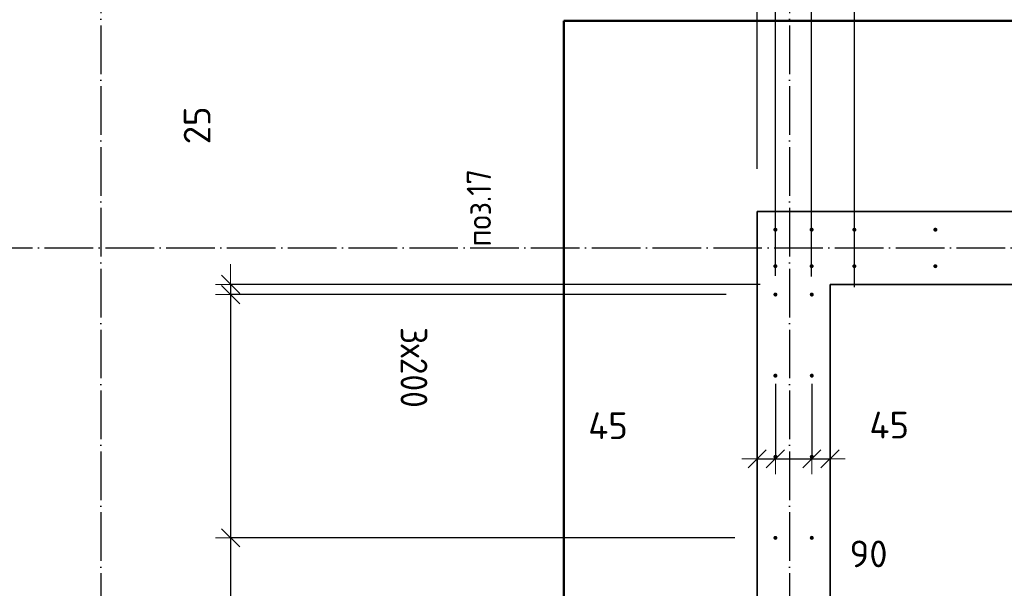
# Model space of a CAD drawing. Header units: millimetres. Extents: x 5077 to 50019, y 6526 to 90933.
# Tile 21 of 60: x 6499 to 8930, y 38701 to 40103. Entities that reach past the tile are written whole.
import ezdxf

# ---------------------------------------------------------------- set-up
doc = ezdxf.new("R2010")
doc.units = ezdxf.units.MM
doc.header["$PDMODE"] = 65
doc.linetypes.add('______11', pattern=[150, 120, -15, 0, -15])
doc.linetypes.add('______5', pattern=[330, 240, -30, 30, -30])
for name, color, linetype, lineweight in [('Standard', 7, 'Continuous', 25), ('Арм.стержн. вертикальными 1', 22, 'Continuous', 35), ('Размерная линия_ общее', 7, 'Continuous', 13)]:
    doc.layers.add(name, color=color, linetype=linetype, lineweight=lineweight)
doc.layers.add('Осевая линия_ общее', color=7, linetype='______5', lineweight=13, true_color=0xa0a0a0)
doc.styles.add('ISOCPEUR', font='ISOCPEUR')
doc.dimstyles.new('DIMSTYLE_12', dxfattribs={"dimtxt": 66, "dimasz": 75, "dimexe": 0, "dimexo": 0, "dimgap": 33, "dimtad": 0, "dimdec": 0, "dimrnd": 5, "dimzin": 12, "dimdsep": 46, "dimtxsty": 'ISOCPEUR', "dimblk1": 'ALL_ML_STRICH', "dimblk2": 'ALL_ML_STRICH', "dimsah": 1, "dimcen": 0, "dimclrd": 7, "dimclre": 256, "dimclrt": 7, "dimadec": 0, "dimazin": 0, "dimtfac": 1, "dimtdec": 0, "dimtix": 1, "dimtmove": 2, "dimatfit": 3, "dimfxl": 0, "dimtvp": 1.2, "dimtzin": 0, "dimlwd": 0, "dimlwe": -3, "dimarcsym": 0})
doc.dimstyles.new('DIMSTYLE_3', dxfattribs={"dimtxt": 66, "dimasz": 75, "dimexe": 0, "dimexo": 0, "dimgap": 33, "dimtad": 2, "dimdec": 0, "dimrnd": 5, "dimzin": 12, "dimdsep": 46, "dimtxsty": 'ISOCPEUR', "dimblk1": 'ALL_ML_STRICH', "dimblk2": 'ALL_ML_STRICH', "dimsah": 1, "dimcen": 0, "dimclrd": 7, "dimclre": 256, "dimclrt": 7, "dimadec": 0, "dimazin": 0, "dimtfac": 1, "dimtdec": 0, "dimtix": 1, "dimtmove": 2, "dimatfit": 3, "dimfxl": 0, "dimtvp": 1.2, "dimtzin": 0, "dimlwd": 0, "dimlwe": -3, "dimarcsym": 0})
doc.dimstyles.new('DIMSTYLE_9', dxfattribs={"dimtxt": 66, "dimasz": 75, "dimexe": 0, "dimexo": 0, "dimgap": 33, "dimtad": 2, "dimdec": 0, "dimrnd": 5, "dimzin": 12, "dimdsep": 46, "dimtxsty": 'ISOCPEUR', "dimblk1": 'ALL_ML_STRICH', "dimblk2": 'ALL_ML_STRICH', "dimsah": 1, "dimcen": 0, "dimclrd": 7, "dimclre": 256, "dimclrt": 7, "dimadec": 0, "dimazin": 0, "dimtfac": 1, "dimtdec": 0, "dimtix": 1, "dimtmove": 2, "dimatfit": 3, "dimfxl": 0, "dimtzin": 0, "dimlwd": 0, "dimlwe": -3, "dimarcsym": 0})

# ---------------------------------------------------------------- blocks, each defined once
blk = doc.blocks.new('ALL_ML_STRICH')
at = {"color": 0, "linetype": 'ByBlock', "lineweight": -2}
for p, q in [((0, -0.5), (0, 0.5)), ((-1, 0), (0.5, 0)), ((-0.3, -0.3), (0.3, 0.3))]:
    blk.add_line(p, q, dxfattribs=at)
blk = doc.blocks.new('*D49')
at = {"layer": 'DEFPOINTS', "color": 7, "linetype": 'Continuous', "lineweight": 13, "transparency": 33554687}
for p in [(7020, 39450), (8427.2, 39450), (8343.9, 39425)]:
    blk.add_point(p, dxfattribs=at)
at = {"layer": 'Размерная линия_ общее', "color": 253, "linetype": 'Continuous', "lineweight": -2, "true_color": 0xa0a0a0, "transparency": 33554687}
for p, q in [((8327.2, 39450), (7020, 39450)), ((8243.9, 39425), (7020, 39425))]:
    blk.add_line(p, q, dxfattribs=at)
at = {"layer": 'Размерная линия_ общее', "color": 7, "linetype": 'Continuous', "lineweight": -2, "transparency": 33554687}
blk.add_line((7020, 39450), (7020, 39425), dxfattribs=at)
at = {"layer": 'Размерная линия_ общее', "color": 7, "linetype": 'Continuous', "lineweight": 13, "transparency": 33554687, "xscale": 75, "yscale": 75, "zscale": 75}
for p, rotation in [((7020, 39425), 270), ((7020, 39450), 90)]:
    blk.add_blockref('ALL_ML_STRICH', p, dxfattribs=dict(at, rotation=rotation))
at = {"layer": 'Размерная линия_ общее', "color": 7, "linetype": 'Continuous', "lineweight": 13, "transparency": 33554687, "insert": (6937.3, 39842.2), "char_height": 66, "width": 132, "attachment_point": 5, "rotation": 90, "style": 'ISOCPEUR'}
blk.add_mtext('\\A1;{25}', dxfattribs=at)
blk = doc.blocks.new('*D50')
at = {"layer": 'DEFPOINTS', "color": 7, "linetype": 'Continuous', "lineweight": 13, "transparency": 33554687}
for p in [(7020, 39425), (8343.9, 39425), (8365.1, 38825)]:
    blk.add_point(p, dxfattribs=at)
at = {"layer": 'Размерная линия_ общее', "color": 253, "linetype": 'Continuous', "lineweight": -2, "true_color": 0xa0a0a0, "transparency": 33554687}
for p, q in [((8243.9, 39425), (7020, 39425)), ((8265.1, 38825), (7020, 38825))]:
    blk.add_line(p, q, dxfattribs=at)
at = {"layer": 'Размерная линия_ общее', "color": 7, "linetype": 'Continuous', "lineweight": -2, "transparency": 33554687}
blk.add_line((7020, 39425), (7020, 38825), dxfattribs=at)
at = {"layer": 'Размерная линия_ общее', "color": 7, "linetype": 'Continuous', "lineweight": 13, "transparency": 33554687, "xscale": 75, "yscale": 75, "zscale": 75}
for p, rotation in [((7020, 39425), 90), ((7020, 38825), 270)]:
    blk.add_blockref('ALL_ML_STRICH', p, dxfattribs=dict(at, rotation=rotation))
at = {"layer": 'Размерная линия_ общее', "color": 7, "linetype": 'Continuous', "lineweight": 13, "transparency": 33554687, "insert": (7505.7, 39344.8), "char_height": 66, "width": 3.3, "attachment_point": 1, "rotation": 270, "line_spacing_factor": 0.60241, "style": 'ISOCPEUR'}
blk.add_mtext('\\W0.91;3х200', dxfattribs=at)
blk = doc.blocks.new('*D51')
at = {"layer": 'DEFPOINTS', "color": 7, "linetype": 'Continuous', "lineweight": 13, "transparency": 33554687}
for p in [(7020, 38825), (8365.1, 38825), (8400, 38625)]:
    blk.add_point(p, dxfattribs=at)
at = {"layer": 'Размерная линия_ общее', "color": 253, "linetype": 'Continuous', "lineweight": -2, "true_color": 0xa0a0a0, "transparency": 33554687}
for p, q in [((8265.1, 38825), (7020, 38825)), ((8300, 38625), (7020, 38625))]:
    blk.add_line(p, q, dxfattribs=at)
at = {"layer": 'Размерная линия_ общее', "color": 7, "linetype": 'Continuous', "lineweight": -2, "transparency": 33554687}
blk.add_line((7020, 38825), (7020, 38625), dxfattribs=at)
at = {"layer": 'Размерная линия_ общее', "color": 7, "linetype": 'Continuous', "lineweight": 13, "transparency": 33554687, "xscale": 75, "yscale": 75, "zscale": 75}
for p, rotation in [((7020, 38825), 90), ((7020, 38625), 270)]:
    blk.add_blockref('ALL_ML_STRICH', p, dxfattribs=dict(at, rotation=rotation))
at = {"layer": 'Размерная линия_ общее', "color": 7, "linetype": 'Continuous', "lineweight": 13, "transparency": 33554687, "insert": (7330.3, 38264.7), "char_height": 66, "width": 198, "attachment_point": 5, "rotation": 90, "style": 'ISOCPEUR'}
blk.add_mtext('\\A1;{200}', dxfattribs=at)
blk = doc.blocks.new('СЛОЖНЫЙ_ОБЪЕКТ_1')
at = {"layer": 'Осевая линия_ общее', "color": 253, "linetype": '______11', "lineweight": -3, "true_color": 0xa0a0a0, "transparency": 33554687}
for p, q in [((6700, 41740), (6700, 30850)), ((8400, 41740), (8400, 30850)), ((5360, 39540), (15730, 39540))]:
    blk.add_line(p, q, dxfattribs=at)
blk = doc.blocks.new('*D116')
at = {"layer": 'DEFPOINTS', "color": 7, "linetype": 'Continuous', "lineweight": 13, "transparency": 33554687}
for p in [(8365.1, 39225), (8320, 39103.4), (8320, 39019.9)]:
    blk.add_point(p, dxfattribs=at)
at = {"layer": 'Размерная линия_ общее', "color": 253, "linetype": 'Continuous', "lineweight": -2, "true_color": 0xa0a0a0, "transparency": 33554687}
for p, q in [((8365.1, 39205), (8365.1, 39019.9)), ((8320, 39019.9), (8320, 39019.9))]:
    blk.add_line(p, q, dxfattribs=at)
at = {"layer": 'Размерная линия_ общее', "color": 7, "linetype": 'Continuous', "lineweight": -2, "transparency": 33554687}
blk.add_line((8320, 39019.9), (8365.1, 39019.9), dxfattribs=at)
at = {"layer": 'Размерная линия_ общее', "color": 7, "linetype": 'Continuous', "lineweight": 13, "transparency": 33554687, "xscale": 75, "yscale": 75, "zscale": 75, "rotation": 180}
blk.add_blockref('ALL_ML_STRICH', (8320, 39019.9), dxfattribs=at)
at = {"layer": 'Размерная линия_ общее', "color": 7, "linetype": 'Continuous', "lineweight": 13, "transparency": 33554687, "xscale": 75, "yscale": 75, "zscale": 75}
blk.add_blockref('ALL_ML_STRICH', (8365.1, 39019.9), dxfattribs=at)
at = {"layer": 'Размерная линия_ общее', "color": 7, "linetype": 'Continuous', "lineweight": 13, "transparency": 33554687, "insert": (7951.8, 39101.6), "char_height": 66, "width": 132, "attachment_point": 5, "style": 'ISOCPEUR'}
blk.add_mtext('\\A1;{45}', dxfattribs=at)
blk = doc.blocks.new('*D117')
at = {"layer": 'DEFPOINTS', "color": 7, "linetype": 'Continuous', "lineweight": 13, "transparency": 33554687}
for p in [(8365.1, 39225), (8454.9, 39225), (8365.1, 39019.9)]:
    blk.add_point(p, dxfattribs=at)
at = {"layer": 'Размерная линия_ общее', "color": 253, "linetype": 'Continuous', "lineweight": -2, "true_color": 0xa0a0a0, "transparency": 33554687}
for p, q in [((8365.1, 39205), (8365.1, 39019.9)), ((8454.9, 39205), (8454.9, 39019.9))]:
    blk.add_line(p, q, dxfattribs=at)
at = {"layer": 'Размерная линия_ общее', "color": 7, "linetype": 'Continuous', "lineweight": -2, "transparency": 33554687}
blk.add_line((8365.1, 39019.9), (8454.9, 39019.9), dxfattribs=at)
at = {"layer": 'Размерная линия_ общее', "color": 7, "linetype": 'Continuous', "lineweight": 13, "transparency": 33554687, "xscale": 75, "yscale": 75, "zscale": 75, "rotation": 180}
blk.add_blockref('ALL_ML_STRICH', (8365.1, 39019.9), dxfattribs=at)
at = {"layer": 'Размерная линия_ общее', "color": 7, "linetype": 'Continuous', "lineweight": 13, "transparency": 33554687, "xscale": 75, "yscale": 75, "zscale": 75}
blk.add_blockref('ALL_ML_STRICH', (8454.9, 39019.9), dxfattribs=at)
at = {"layer": 'Размерная линия_ общее', "color": 7, "linetype": 'Continuous', "lineweight": 13, "transparency": 33554687, "insert": (8595.1, 38785.5), "char_height": 66, "width": 132, "attachment_point": 5, "style": 'ISOCPEUR'}
blk.add_mtext('\\A1;{90}', dxfattribs=at)
blk = doc.blocks.new('*D118')
at = {"layer": 'DEFPOINTS', "color": 7, "linetype": 'Continuous', "lineweight": 13, "transparency": 33554687}
for p in [(8454.9, 39225), (8500, 39106.7), (8454.9, 39019.9)]:
    blk.add_point(p, dxfattribs=at)
at = {"layer": 'Размерная линия_ общее', "color": 253, "linetype": 'Continuous', "lineweight": -2, "true_color": 0xa0a0a0, "transparency": 33554687}
for p, q in [((8454.9, 39205), (8454.9, 39019.9)), ((8500, 39019.9), (8500, 39019.9))]:
    blk.add_line(p, q, dxfattribs=at)
at = {"layer": 'Размерная линия_ общее', "color": 7, "linetype": 'Continuous', "lineweight": -2, "transparency": 33554687}
blk.add_line((8454.9, 39019.9), (8500, 39019.9), dxfattribs=at)
at = {"layer": 'Размерная линия_ общее', "color": 7, "linetype": 'Continuous', "lineweight": 13, "transparency": 33554687, "xscale": 75, "yscale": 75, "zscale": 75, "rotation": 180}
blk.add_blockref('ALL_ML_STRICH', (8454.9, 39019.9), dxfattribs=at)
at = {"layer": 'Размерная линия_ общее', "color": 7, "linetype": 'Continuous', "lineweight": 13, "transparency": 33554687, "xscale": 75, "yscale": 75, "zscale": 75}
blk.add_blockref('ALL_ML_STRICH', (8500, 39019.9), dxfattribs=at)
at = {"layer": 'Размерная линия_ общее', "color": 7, "linetype": 'Continuous', "lineweight": 13, "transparency": 33554687, "insert": (8646.1, 39103.1), "char_height": 66, "width": 132, "attachment_point": 5, "style": 'ISOCPEUR'}
blk.add_mtext('\\A1;{45}', dxfattribs=at)
blk = doc.blocks.new('*D137')
at = {"layer": 'DEFPOINTS', "color": 7, "linetype": 'Continuous', "lineweight": 13, "transparency": 33554687}
for p in [(8320, 40377.7), (8320, 39715), (8365, 39450.9)]:
    blk.add_point(p, dxfattribs=at)
at = {"layer": 'Размерная линия_ общее', "color": 253, "linetype": 'Continuous', "lineweight": -2, "true_color": 0xa0a0a0, "transparency": 33554687}
for p, q in [((8320, 39735), (8320, 40377.7)), ((8365, 39470.9), (8365, 40377.7))]:
    blk.add_line(p, q, dxfattribs=at)
at = {"layer": 'Размерная линия_ общее', "color": 7, "linetype": 'Continuous', "lineweight": -2, "transparency": 33554687}
blk.add_line((8320, 40377.7), (8365, 40377.7), dxfattribs=at)
at = {"layer": 'Размерная линия_ общее', "color": 7, "linetype": 'Continuous', "lineweight": 13, "transparency": 33554687, "xscale": 75, "yscale": 75, "zscale": 75, "rotation": 180}
blk.add_blockref('ALL_ML_STRICH', (8320, 40377.7), dxfattribs=at)
at = {"layer": 'Размерная линия_ общее', "color": 7, "linetype": 'Continuous', "lineweight": 13, "transparency": 33554687, "xscale": 75, "yscale": 75, "zscale": 75}
blk.add_blockref('ALL_ML_STRICH', (8365, 40377.7), dxfattribs=at)
at = {"layer": 'Размерная линия_ общее', "color": 7, "linetype": 'Continuous', "lineweight": 13, "transparency": 33554687, "insert": (7915.5, 40460.4), "char_height": 66, "width": 132, "attachment_point": 5, "style": 'ISOCPEUR'}
blk.add_mtext('\\A1;{45}', dxfattribs=at)
blk = doc.blocks.new('*D138')
at = {"layer": 'DEFPOINTS', "color": 7, "linetype": 'Continuous', "lineweight": 13, "transparency": 33554687}
for p in [(8365, 40377.7), (8365, 39450.9), (8454.5, 39449.3)]:
    blk.add_point(p, dxfattribs=at)
at = {"layer": 'Размерная линия_ общее', "color": 253, "linetype": 'Continuous', "lineweight": -2, "true_color": 0xa0a0a0, "transparency": 33554687}
for p, q in [((8365, 39470.9), (8365, 40377.7)), ((8454.5, 39469.3), (8454.5, 40377.7))]:
    blk.add_line(p, q, dxfattribs=at)
at = {"layer": 'Размерная линия_ общее', "color": 7, "linetype": 'Continuous', "lineweight": -2, "transparency": 33554687}
blk.add_line((8365, 40377.7), (8454.5, 40377.7), dxfattribs=at)
at = {"layer": 'Размерная линия_ общее', "color": 7, "linetype": 'Continuous', "lineweight": 13, "transparency": 33554687, "xscale": 75, "yscale": 75, "zscale": 75, "rotation": 180}
blk.add_blockref('ALL_ML_STRICH', (8365, 40377.7), dxfattribs=at)
at = {"layer": 'Размерная линия_ общее', "color": 7, "linetype": 'Continuous', "lineweight": 13, "transparency": 33554687, "xscale": 75, "yscale": 75, "zscale": 75}
blk.add_blockref('ALL_ML_STRICH', (8454.5, 40377.7), dxfattribs=at)
at = {"layer": 'Размерная линия_ общее', "color": 7, "linetype": 'Continuous', "lineweight": 13, "transparency": 33554687, "insert": (8102.6, 40809.1), "char_height": 66, "width": 132, "attachment_point": 5, "style": 'ISOCPEUR'}
blk.add_mtext('\\A1;{90}', dxfattribs=at)
blk = doc.blocks.new('*D139')
at = {"layer": 'DEFPOINTS', "color": 7, "linetype": 'Continuous', "lineweight": 13, "transparency": 33554687}
for p in [(8454.5, 40377.7), (8454.5, 39449.3), (8560, 39423.5)]:
    blk.add_point(p, dxfattribs=at)
at = {"layer": 'Размерная линия_ общее', "color": 253, "linetype": 'Continuous', "lineweight": -2, "true_color": 0xa0a0a0, "transparency": 33554687}
for p, q in [((8454.5, 39469.3), (8454.5, 40377.7)), ((8560, 39443.5), (8560, 40377.7))]:
    blk.add_line(p, q, dxfattribs=at)
at = {"layer": 'Размерная линия_ общее', "color": 7, "linetype": 'Continuous', "lineweight": -2, "transparency": 33554687}
blk.add_line((8454.5, 40377.7), (8560, 40377.7), dxfattribs=at)
at = {"layer": 'Размерная линия_ общее', "color": 7, "linetype": 'Continuous', "lineweight": 13, "transparency": 33554687, "xscale": 75, "yscale": 75, "zscale": 75, "rotation": 180}
blk.add_blockref('ALL_ML_STRICH', (8454.5, 40377.7), dxfattribs=at)
at = {"layer": 'Размерная линия_ общее', "color": 7, "linetype": 'Continuous', "lineweight": 13, "transparency": 33554687, "xscale": 75, "yscale": 75, "zscale": 75}
blk.add_blockref('ALL_ML_STRICH', (8560, 40377.7), dxfattribs=at)
at = {"layer": 'Размерная линия_ общее', "color": 7, "linetype": 'Continuous', "lineweight": 13, "transparency": 33554687, "insert": (8702.4, 40791), "char_height": 66, "width": 198, "attachment_point": 5, "style": 'ISOCPEUR'}
blk.add_mtext('\\A1;{105}', dxfattribs=at)
blk = doc.blocks.new('*D140')
at = {"layer": 'DEFPOINTS', "color": 7, "linetype": 'Continuous', "lineweight": 13, "transparency": 33554687}
for p in [(8560, 40377.7), (11160, 39585), (8560, 39423.5)]:
    blk.add_point(p, dxfattribs=at)
at = {"layer": 'Размерная линия_ общее', "color": 253, "linetype": 'Continuous', "lineweight": -2, "true_color": 0xa0a0a0, "transparency": 33554687}
for p, q in [((8560, 39443.5), (8560, 40377.7)), ((11160, 39585), (11160, 40377.7))]:
    blk.add_line(p, q, dxfattribs=at)
at = {"layer": 'Размерная линия_ общее', "color": 7, "linetype": 'Continuous', "lineweight": -2, "transparency": 33554687}
blk.add_line((8560, 40377.7), (11160, 40377.7), dxfattribs=at)
at = {"layer": 'Размерная линия_ общее', "color": 7, "linetype": 'Continuous', "lineweight": 13, "transparency": 33554687, "xscale": 75, "yscale": 75, "zscale": 75, "rotation": 180}
blk.add_blockref('ALL_ML_STRICH', (8560, 40377.7), dxfattribs=at)
at = {"layer": 'Размерная линия_ общее', "color": 7, "linetype": 'Continuous', "lineweight": 13, "transparency": 33554687, "xscale": 75, "yscale": 75, "zscale": 75}
blk.add_blockref('ALL_ML_STRICH', (11160, 40377.7), dxfattribs=at)
at = {"layer": 'Размерная линия_ общее', "color": 7, "linetype": 'Continuous', "lineweight": 13, "transparency": 33554687, "insert": (9632, 40493.7), "char_height": 66, "width": 3.3, "attachment_point": 1, "line_spacing_factor": 0.60241, "style": 'ISOCPEUR'}
blk.add_mtext('\\W0.91;13Х200=2600', dxfattribs=at)

msp = doc.modelspace()

# ---------------------------------------------------------------- hatches: boundary and pattern name
at = {"layer": 'Арм.стержн. вертикальными 1', "linetype": 'Continuous', "lineweight": 50, "transparency": 33554687}
for points in [[(8370, 39585), (8369.6, 39586.9), (8368.5, 39588.5), (8366.9, 39589.6), (8365, 39590), (8363.1, 39589.6), (8361.4, 39588.5), (8360.4, 39586.9), (8360, 39585), (8360.4, 39583.1), (8361.4, 39581.5), (8363.1, 39580.4), (8365, 39580), (8366.9, 39580.4), (8368.5, 39581.5), (8369.6, 39583.1)], [(8459.5, 39585), (8459.1, 39586.9), (8458, 39588.5), (8456.4, 39589.6), (8454.5, 39590), (8452.6, 39589.6), (8451, 39588.5), (8449.9, 39586.9), (8449.5, 39585), (8449.9, 39583.1), (8451, 39581.5), (8452.6, 39580.4), (8454.5, 39580), (8456.4, 39580.4), (8458, 39581.5), (8459.1, 39583.1)], [(8565, 39585), (8564.6, 39586.9), (8563.5, 39588.5), (8561.9, 39589.6), (8560, 39590), (8558.1, 39589.6), (8556.5, 39588.5), (8555.4, 39586.9), (8555, 39585), (8555.4, 39583.1), (8556.5, 39581.5), (8558.1, 39580.4), (8560, 39580), (8561.9, 39580.4), (8563.5, 39581.5), (8564.6, 39583.1)], [(8765, 39585), (8764.6, 39586.9), (8763.5, 39588.5), (8761.9, 39589.6), (8760, 39590), (8758.1, 39589.6), (8756.5, 39588.5), (8755.4, 39586.9), (8755, 39585), (8755.4, 39583.1), (8756.5, 39581.5), (8758.1, 39580.4), (8760, 39580), (8761.9, 39580.4), (8763.5, 39581.5), (8764.6, 39583.1)], [(8370, 39495), (8369.6, 39496.9), (8368.5, 39498.5), (8366.9, 39499.6), (8365, 39500), (8363.1, 39499.6), (8361.4, 39498.5), (8360.4, 39496.9), (8360, 39495), (8360.4, 39493.1), (8361.4, 39491.5), (8363.1, 39490.4), (8365, 39490), (8366.9, 39490.4), (8368.5, 39491.5), (8369.6, 39493.1)], [(8459.5, 39495), (8459.1, 39496.9), (8458, 39498.5), (8456.4, 39499.6), (8454.5, 39500), (8452.6, 39499.6), (8451, 39498.5), (8449.9, 39496.9), (8449.5, 39495), (8449.9, 39493.1), (8451, 39491.5), (8452.6, 39490.4), (8454.5, 39490), (8456.4, 39490.4), (8458, 39491.5), (8459.1, 39493.1)], [(8565, 39495), (8564.6, 39496.9), (8563.5, 39498.5), (8561.9, 39499.6), (8560, 39500), (8558.1, 39499.6), (8556.5, 39498.5), (8555.4, 39496.9), (8555, 39495), (8555.4, 39493.1), (8556.5, 39491.5), (8558.1, 39490.4), (8560, 39490), (8561.9, 39490.4), (8563.5, 39491.5), (8564.6, 39493.1)], [(8765, 39495), (8764.6, 39496.9), (8763.5, 39498.5), (8761.9, 39499.6), (8760, 39500), (8758.1, 39499.6), (8756.5, 39498.5), (8755.4, 39496.9), (8755, 39495), (8755.4, 39493.1), (8756.5, 39491.5), (8758.1, 39490.4), (8760, 39490), (8761.9, 39490.4), (8763.5, 39491.5), (8764.6, 39493.1)], [(8370.1, 39425), (8369.7, 39426.9), (8368.6, 39428.5), (8367, 39429.6), (8365.1, 39430), (8363.2, 39429.6), (8361.5, 39428.5), (8360.5, 39426.9), (8360.1, 39425), (8360.5, 39423.1), (8361.5, 39421.5), (8363.2, 39420.4), (8365.1, 39420), (8367, 39420.4), (8368.6, 39421.5), (8369.7, 39423.1)], [(8459.9, 39425), (8459.5, 39426.9), (8458.5, 39428.5), (8456.8, 39429.6), (8454.9, 39430), (8453, 39429.6), (8451.4, 39428.5), (8450.3, 39426.9), (8449.9, 39425), (8450.3, 39423.1), (8451.4, 39421.5), (8453, 39420.4), (8454.9, 39420), (8456.8, 39420.4), (8458.5, 39421.5), (8459.5, 39423.1)], [(8370.1, 39225), (8369.7, 39226.9), (8368.6, 39228.5), (8367, 39229.6), (8365.1, 39230), (8363.2, 39229.6), (8361.5, 39228.5), (8360.5, 39226.9), (8360.1, 39225), (8360.5, 39223.1), (8361.5, 39221.5), (8363.2, 39220.4), (8365.1, 39220), (8367, 39220.4), (8368.6, 39221.5), (8369.7, 39223.1)], [(8459.9, 39225), (8459.5, 39226.9), (8458.5, 39228.5), (8456.8, 39229.6), (8454.9, 39230), (8453, 39229.6), (8451.4, 39228.5), (8450.3, 39226.9), (8449.9, 39225), (8450.3, 39223.1), (8451.4, 39221.5), (8453, 39220.4), (8454.9, 39220), (8456.8, 39220.4), (8458.5, 39221.5), (8459.5, 39223.1)], [(8370.1, 39025), (8369.7, 39026.9), (8368.6, 39028.5), (8367, 39029.6), (8365.1, 39030), (8363.2, 39029.6), (8361.5, 39028.5), (8360.5, 39026.9), (8360.1, 39025), (8360.5, 39023.1), (8361.5, 39021.5), (8363.2, 39020.4), (8365.1, 39020), (8367, 39020.4), (8368.6, 39021.5), (8369.7, 39023.1)], [(8459.9, 39025), (8459.5, 39026.9), (8458.5, 39028.5), (8456.8, 39029.6), (8454.9, 39030), (8453, 39029.6), (8451.4, 39028.5), (8450.3, 39026.9), (8449.9, 39025), (8450.3, 39023.1), (8451.4, 39021.5), (8453, 39020.4), (8454.9, 39020), (8456.8, 39020.4), (8458.5, 39021.5), (8459.5, 39023.1)], [(8370.1, 38825), (8369.7, 38826.9), (8368.6, 38828.5), (8367, 38829.6), (8365.1, 38830), (8363.2, 38829.6), (8361.5, 38828.5), (8360.5, 38826.9), (8360.1, 38825), (8360.5, 38823.1), (8361.5, 38821.5), (8363.2, 38820.4), (8365.1, 38820), (8367, 38820.4), (8368.6, 38821.5), (8369.7, 38823.1)], [(8459.9, 38825), (8459.5, 38826.9), (8458.5, 38828.5), (8456.8, 38829.6), (8454.9, 38830), (8453, 38829.6), (8451.4, 38828.5), (8450.3, 38826.9), (8449.9, 38825), (8450.3, 38823.1), (8451.4, 38821.5), (8453, 38820.4), (8454.9, 38820), (8456.8, 38820.4), (8458.5, 38821.5), (8459.5, 38823.1)]]:
    msp.add_hatch(color=4, dxfattribs=at).paths.add_polyline_path(points)

# ---------------------------------------------------------------- linework, layer by layer
at = {"color": 7, "linetype": 'Continuous', "lineweight": 35, "transparency": 33554687}
for p, q in [((8320, 36380), (8320, 39450)), ((8500, 39450), (8500, 36380))]:
    msp.add_line(p, q, dxfattribs=at)
at = {"layer": 'Standard', "color": 7, "linetype": 'Continuous', "lineweight": 35, "transparency": 33554687}
for p, q in [((8320, 39450), (8320, 39630)), ((8320, 39630), (14100, 39630)), ((14100, 39450), (8500, 39450))]:
    msp.add_line(p, q, dxfattribs=at)
at = {"layer": 'Standard', "color": 7, "linetype": 'Continuous', "lineweight": 50, "transparency": 33554687}
msp.add_lwpolyline([(7842.4, 9185), (21328.5, 9185), (21328.5, 40100.1), (7842.4, 40100.1), (7842.4, 9185)], dxfattribs=at)

# ---------------------------------------------------------------- block references
at = {"layer": 'Осевая линия_ общее', "color": 253, "linetype": '______11', "lineweight": -3, "true_color": 0xa0a0a0, "transparency": 33554687}
msp.add_blockref('СЛОЖНЫЙ_ОБЪЕКТ_1', (0, 0), dxfattribs=at)

# ---------------------------------------------------------------- texts
at = {"layer": 'Standard', "color": 7, "linetype": 'Continuous', "lineweight": 25, "transparency": 33554687, "insert": (7633, 39638.7), "char_height": 60, "width": 218.147, "attachment_point": 5, "rotation": 90, "style": 'ISOCPEUR'}
msp.add_mtext('\\A1;{\\fISOCPEUR|i0|b0;\\H60.000000;\\W0.909091;\\C7;поз.17}\\P', dxfattribs=at)

# ---------------------------------------------------------------- dimensions: what is measured, and where the dimension line sits
at = {"layer": 'Размерная линия_ общее', "color": 7, "linetype": 'Continuous', "lineweight": 13, "transparency": 33554687}
for base, p1, p2, dimstyle, picture, middle in [((8454.5033, 40377.7155), (8364.972, 39470.8841), (8454.5033, 39469.2754), 'DIMSTYLE_3', '*D138', (8102.6204, 40809.0569)), ((8559.9973, 40377.7155), (8454.5033, 39469.2754), (8559.9973, 39443.5364), 'DIMSTYLE_3', '*D139', (8702.3839, 40791.049)), ((8365, 40377.7), (8320, 39735), (8365, 39470.9), 'DIMSTYLE_3', '*D137', (7915.5, 40460.4)), ((8365.1, 39019.9), (8320, 39019.9), (8365.1, 39205), 'DIMSTYLE_3', '*D116', (7951.8, 39101.6)), ((8454.9, 39019.9), (8365.1, 39205), (8454.9, 39205), 'DIMSTYLE_12', '*D117', (8595.1, 38785.5)), ((8500, 39019.9), (8454.9, 39205), (8500, 39019.9), 'DIMSTYLE_3', '*D118', (8646.1, 39103.1))]:
    dim = msp.add_linear_dim(base=base, p1=p1, p2=p2, dimstyle=dimstyle, override={"dimpost": '<>', "dimclrd": 7, "dimclre": 253, "dimclrt": 7, "dimlwd": 0, "dimlwe": 65533}, dxfattribs=at)
    dim.commit()
    dim.dimension.update_dxf_attribs({"geometry": picture, "text_midpoint": middle, "dimtype": 160})
dim = msp.add_linear_dim(base=(11160, 40377.7), p1=(8560, 39443.5), p2=(11160, 39585), text='\\W0.91;13Х200=2600', dimstyle='DIMSTYLE_9', override={"dimpost": '<>', "dimclrd": 7, "dimclre": 253, "dimclrt": 7, "dimlwd": 0, "dimlwe": 65533}, dxfattribs=at)
dim.commit()
dim.dimension.update_dxf_attribs({"geometry": '*D140', "text_midpoint": (9860, 40410.7), "dimtype": 160})
for base, p1, p2, dimstyle, picture, middle in [((7020, 39425), (8327.2, 39450), (8243.9, 39425), 'DIMSTYLE_3', '*D49', (6937.3, 39842.2)), ((7020, 38625), (8265.1, 38825), (8300, 38625), 'DIMSTYLE_9', '*D51', (7330.3, 38264.7))]:
    dim = msp.add_linear_dim(base=base, p1=p1, p2=p2, angle=270, dimstyle=dimstyle, override={"dimpost": '<>', "dimclrd": 7, "dimclre": 253, "dimclrt": 7, "dimlwd": 0, "dimlwe": 65533}, dxfattribs=at)
    dim.commit()
    dim.dimension.update_dxf_attribs({"geometry": picture, "text_midpoint": middle, "dimtype": 160})
dim = msp.add_linear_dim(base=(7020, 38825), p1=(8243.9, 39425), p2=(8265.1, 38825), angle=270, text='\\W0.91;3х200', dimstyle='DIMSTYLE_9', override={"dimpost": '<>', "dimclrd": 7, "dimclre": 253, "dimclrt": 7, "dimlwd": 0, "dimlwe": 65533}, dxfattribs=at)
dim.commit()
dim.dimension.update_dxf_attribs({"geometry": '*D50', "text_midpoint": (6987, 39125), "dimtype": 160})

doc.saveas('drawing.dxf')
